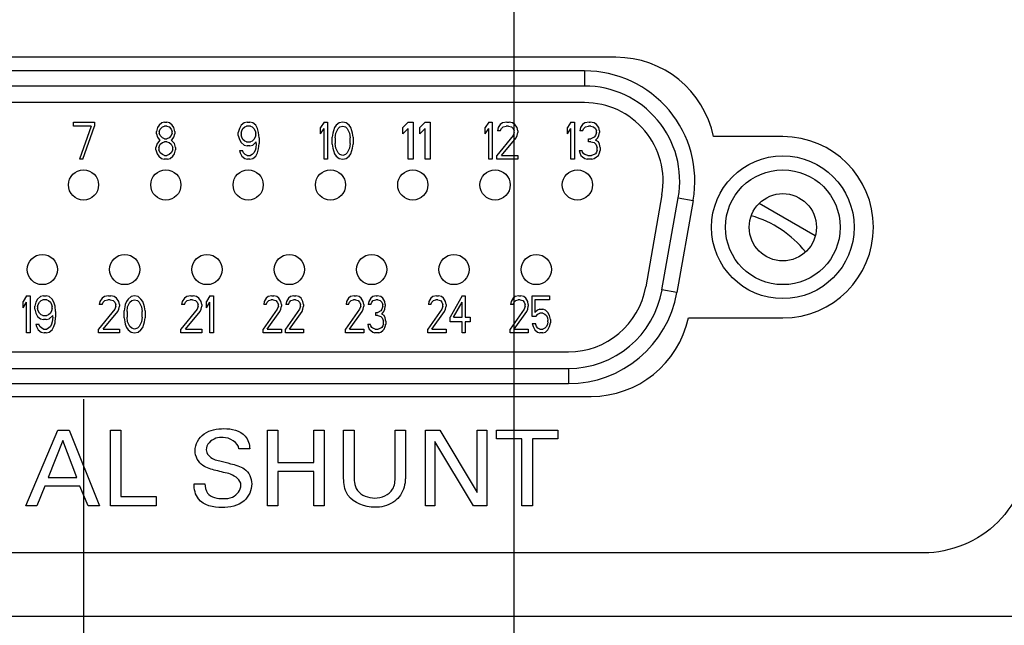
# Model space of a CAD drawing. Header units: inches. Extents: x 0 to 34, y 0 to 22.
# Tile 28 of 78: x 13.624 to 14.928, y 7.347 to 8.149. Entities that reach past the tile are written whole.
import ezdxf

# ---------------------------------------------------------------- set-up
doc = ezdxf.new("R2010")
doc.units = ezdxf.units.IN
doc.header["$LTSCALE"] = 1.87
doc.header["$MEASUREMENT"] = 0
doc.layers.get('0').update_dxf_attribs({"linetype": 'CONTINUOUS'})
doc.layers.add('02___PRT_ALL_AXES', color=7, linetype='CONTINUOUS')
doc.layers.add('DIMENSIONS', color=7, linetype='CONTINUOUS')
doc.styles.get("Standard").update_dxf_attribs({"font": 'txt', "width": 0.8})
doc.dimstyles.new('DIMSTYLE_2', dxfattribs={"dimtxt": 0.125, "dimasz": 0.18, "dimexe": 0.125, "dimexo": 0.0625, "dimgap": 0.09, "dimtad": 0, "dimtih": 1, "dimtoh": 1, "dimzin": 4, "dimdsep": 46, "dimtxsty": 'STANDARD', "dimblk": '_FILLED', "dimblk1": '_FILLED', "dimblk2": '_FILLED', "dimcen": 0.09, "dimadec": 0, "dimazin": 0, "dimtp": 0.001, "dimtm": 0.001, "dimtfac": 1, "dimtofl": 0, "dimtmove": 0, "dimatfit": 3, "dimldrblk": '_FILLED', "dimfxl": 1, "dimtolj": 1, "dimtzin": 4, "dimarcsym": 0})

# ---------------------------------------------------------------- blocks, each defined once
blk = doc.blocks.new('*D20')
at = {"layer": 'DIMENSIONS', "color": 2, "linetype": 'CONTINUOUS'}
blk.add_line((14.2785, 8.3928), (14.2785, 6.6713), dxfattribs=at)
at = {"layer": 'DIMENSIONS', "color": 2, "linetype": 'CONTINUOUS', "insert": (14.216, 6.6088), "char_height": 0.125, "width": 1.125, "attachment_point": 3, "rotation": 90, "line_spacing_factor": 0.9}
blk.add_mtext('11.46{\\Ftxt.shx;\\W1.000000;\\H0.125000; }[291]', dxfattribs=at)
blk = doc.blocks.new('_FILLED')
at = {"color": 0, "linetype": 'BYBLOCK'}
blk.add_solid([(0, 0), (-1, 0.1736), (-1, -0.1736)], dxfattribs=at)
blk = doc.blocks.new('*D21')
at = {"layer": 'DIMENSIONS', "color": 2, "linetype": 'CONTINUOUS'}
blk.add_line((13.7085, 7.6463), (13.7085, 6.6713), dxfattribs=at)
at = {"layer": 'DIMENSIONS', "color": 2, "linetype": 'CONTINUOUS', "insert": (13.646, 6.6088), "char_height": 0.125, "width": 1.325, "attachment_point": 3, "rotation": 90, "line_spacing_factor": 0.9}
blk.add_mtext('10.89{\\Ftxt.shx;\\W1.000000;\\H0.125000; }[276.5]', dxfattribs=at)
blk = doc.blocks.new('*D26')
at = {"layer": 'DIMENSIONS', "color": 2, "linetype": 'CONTINUOUS'}
blk.add_line((15.4345, 8.4512), (15.4345, 6.6713), dxfattribs=at)
at = {"layer": 'DIMENSIONS', "color": 2, "linetype": 'CONTINUOUS', "insert": (15.372, 6.6088), "char_height": 0.125, "width": 1.625, "attachment_point": 3, "rotation": 90, "line_spacing_factor": 0.9}
blk.add_mtext('2X 12.61{\\Ftxt.shx;\\W1.000000;\\H0.125000; }[320.3]', dxfattribs=at)
blk = doc.blocks.new('*D27')
at = {"layer": 'DIMENSIONS', "color": 2, "linetype": 'CONTINUOUS'}
blk.add_line((16.0745, 8.4512), (16.0745, 6.6713), dxfattribs=at)
at = {"layer": 'DIMENSIONS', "color": 2, "linetype": 'CONTINUOUS', "insert": (16.012, 6.6088), "char_height": 0.125, "width": 1.625, "attachment_point": 3, "rotation": 90, "line_spacing_factor": 0.9}
blk.add_mtext('2X 13.25{\\Ftxt.shx;\\W1.000000;\\H0.125000; }[336.6]', dxfattribs=at)
blk = doc.blocks.new('*D28')
at = {"layer": 'DIMENSIONS', "color": 2, "linetype": 'CONTINUOUS'}
blk.add_line((16.7145, 8.4512), (16.7145, 6.6713), dxfattribs=at)
at = {"layer": 'DIMENSIONS', "color": 2, "linetype": 'CONTINUOUS', "insert": (16.652, 6.6088), "char_height": 0.125, "width": 1.625, "attachment_point": 3, "rotation": 90, "line_spacing_factor": 0.9}
blk.add_mtext('2X 13.89{\\Ftxt.shx;\\W1.000000;\\H0.125000; }[352.9]', dxfattribs=at)
blk = doc.blocks.new('*D29')
at = {"layer": 'DIMENSIONS', "color": 2, "linetype": 'CONTINUOUS'}
blk.add_line((17.3545, 8.4512), (17.3545, 6.6713), dxfattribs=at)
at = {"layer": 'DIMENSIONS', "color": 2, "linetype": 'CONTINUOUS', "insert": (17.292, 6.6088), "char_height": 0.125, "width": 1.625, "attachment_point": 3, "rotation": 90, "line_spacing_factor": 0.9}
blk.add_mtext('2X 14.53{\\Ftxt.shx;\\W1.000000;\\H0.125000; }[369.1]', dxfattribs=at)
blk = doc.blocks.new('*D30')
at = {"layer": 'DIMENSIONS', "color": 2, "linetype": 'CONTINUOUS'}
blk.add_line((19.0645, 7.6463), (19.0645, 6.6713), dxfattribs=at)
at = {"layer": 'DIMENSIONS', "color": 2, "linetype": 'CONTINUOUS', "insert": (19.002, 6.6088), "char_height": 0.125, "width": 1.325, "attachment_point": 3, "rotation": 90, "line_spacing_factor": 0.9}
blk.add_mtext('16.24{\\Ftxt.shx;\\W1.000000;\\H0.125000; }[412.5]', dxfattribs=at)
blk = doc.blocks.new('*D31')
at = {"layer": 'DIMENSIONS', "color": 2, "linetype": 'CONTINUOUS'}
blk.add_line((19.6345, 8.3928), (19.6345, 6.6713), dxfattribs=at)
at = {"layer": 'DIMENSIONS', "color": 2, "linetype": 'CONTINUOUS', "insert": (19.572, 6.6088), "char_height": 0.125, "width": 1.125, "attachment_point": 3, "rotation": 90, "line_spacing_factor": 0.9}
blk.add_mtext('16.81{\\Ftxt.shx;\\W1.000000;\\H0.125000; }[427]', dxfattribs=at)
blk = doc.blocks.new('*D32')
at = {"layer": 'DIMENSIONS', "color": 2, "linetype": 'CONTINUOUS'}
blk.add_line((18.4845, 8.248), (18.4845, 6.6713), dxfattribs=at)
at = {"layer": 'DIMENSIONS', "color": 2, "linetype": 'CONTINUOUS', "insert": (18.422, 6.6088), "char_height": 0.125, "width": 1.325, "attachment_point": 3, "rotation": 90, "line_spacing_factor": 0.9}
blk.add_mtext('15.66{\\Ftxt.shx;\\W1.000000;\\H0.125000; }[397.8]', dxfattribs=at)

msp = doc.modelspace()

# ---------------------------------------------------------------- linework, layer by layer
at = {"color": 7, "linetype": 'CONTINUOUS'}
for p, q in [((14.372, 8.0808), (13.045, 8.0808)), ((14.372, 8.0808), (14.372, 8.0608)), ((14.372, 8.0608), (13.045, 8.0608)), ((14.372, 8.0388), (13.045, 8.0388)), ((13.6954, 8.013), (13.7231, 8.013)), ((13.6954, 8.0078), (13.6954, 8.013)), ((13.7185, 8.0078), (13.6954, 8.0078)), ((13.7185, 8.0078), (13.7031, 7.9638)), ((13.7077, 7.9638), (13.7231, 8.0078)), ((13.7231, 8.013), (13.7231, 8.0078)), ((13.8066, 8.0057), (13.8052, 8.0004)), ((13.8087, 8.0088), (13.8066, 8.0057)), ((13.8123, 8.012), (13.8087, 8.0088)), ((13.8102, 8.0036), (13.813, 8.0067)), ((13.8159, 8.013), (13.8123, 8.012)), ((13.813, 8.0067), (13.8159, 8.0078)), ((13.8159, 8.013), (13.8188, 8.013)), ((13.8188, 8.0078), (13.8159, 8.0078)), ((13.8224, 8.012), (13.8188, 8.013)), ((13.8188, 8.0078), (13.8217, 8.0067)), ((13.8217, 8.0067), (13.8245, 8.0036)), ((13.826, 8.0088), (13.8224, 8.012)), ((13.8281, 8.0057), (13.826, 8.0088)), ((13.8296, 8.0004), (13.8281, 8.0057)), ((13.9173, 8.0088), (13.915, 8.0046)), ((13.9211, 8.012), (13.9173, 8.0088)), ((13.9196, 8.0046), (13.9219, 8.0067)), ((13.925, 8.013), (13.9211, 8.012)), ((13.9219, 8.0067), (13.9242, 8.0078)), ((13.9296, 8.0078), (13.9242, 8.0078)), ((13.925, 8.013), (13.9288, 8.013)), ((13.9327, 8.012), (13.9288, 8.013)), ((13.9296, 8.0078), (13.9319, 8.0067)), ((13.9319, 8.0067), (13.9342, 8.0046)), ((13.9365, 8.0088), (13.9327, 8.012)), ((13.9388, 8.0046), (13.9365, 8.0088)), ((14.027, 8.013), (14.0224, 8.0057)), ((14.0224, 7.9973), (14.0224, 8.0057)), ((14.027, 8.013), (14.0317, 8.013)), ((14.0317, 8.013), (14.0317, 7.9638)), ((14.0409, 8.0057), (14.0394, 8.0015)), ((14.0432, 8.0088), (14.0409, 8.0057)), ((14.047, 8.012), (14.0432, 8.0088)), ((14.0455, 8.0046), (14.0478, 8.0067)), ((14.0517, 8.013), (14.047, 8.012)), ((14.0478, 8.0067), (14.0517, 8.0078)), ((14.0563, 8.012), (14.0517, 8.013)), ((14.0517, 8.0078), (14.0555, 8.0067)), ((14.0555, 8.0067), (14.0578, 8.0046)), ((14.0601, 8.0088), (14.0563, 8.012)), ((14.0624, 8.0057), (14.0601, 8.0088)), ((14.064, 8.0015), (14.0624, 8.0057)), ((14.1382, 8.013), (14.1314, 8.0057)), ((14.1314, 7.9973), (14.1314, 8.0057)), ((14.1382, 8.013), (14.145, 8.013)), ((14.145, 8.013), (14.145, 7.9638)), ((14.1608, 8.013), (14.154, 8.0057)), ((14.154, 7.9973), (14.154, 8.0057)), ((14.1608, 8.013), (14.1675, 8.013)), ((14.1675, 8.013), (14.1675, 7.9638)), ((14.245, 8.013), (14.2404, 8.0057)), ((14.2404, 7.9973), (14.2404, 8.0057)), ((14.245, 8.013), (14.2497, 8.013)), ((14.2497, 8.013), (14.2497, 7.9638)), ((14.2574, 8.0057), (14.2566, 8.0015)), ((14.2604, 8.0099), (14.2574, 8.0057)), ((14.2635, 8.012), (14.2604, 8.0099)), ((14.262, 8.0046), (14.2643, 8.0067)), ((14.2689, 8.013), (14.2635, 8.012)), ((14.2643, 8.0067), (14.2681, 8.0078)), ((14.2712, 8.0078), (14.2681, 8.0078)), ((14.2689, 8.013), (14.272, 8.013)), ((14.2712, 8.0078), (14.275, 8.0067)), ((14.2766, 8.012), (14.272, 8.013)), ((14.275, 8.0067), (14.2773, 8.0046)), ((14.2796, 8.0099), (14.2766, 8.012)), ((14.2827, 8.0057), (14.2796, 8.0099)), ((14.2835, 8.0015), (14.2827, 8.0057)), ((14.354, 8.013), (14.3494, 8.0057)), ((14.3494, 7.9973), (14.3494, 8.0057)), ((14.354, 8.013), (14.3587, 8.013)), ((14.3587, 8.013), (14.3587, 7.9638)), ((14.3664, 8.0057), (14.3656, 8.0015)), ((14.3694, 8.0099), (14.3664, 8.0057)), ((14.3725, 8.012), (14.3694, 8.0099)), ((14.371, 8.0046), (14.3733, 8.0067)), ((14.3779, 8.013), (14.3725, 8.012)), ((14.3733, 8.0067), (14.3771, 8.0078)), ((14.3802, 8.0078), (14.3771, 8.0078)), ((14.3779, 8.013), (14.3794, 8.013)), ((14.3848, 8.012), (14.3794, 8.013)), ((14.3802, 8.0078), (14.384, 8.0067)), ((14.384, 8.0067), (14.3863, 8.0046)), ((14.3879, 8.0099), (14.3848, 8.012)), ((14.391, 8.0057), (14.3879, 8.0099)), ((14.3917, 8.0015), (14.391, 8.0057)), ((13.8052, 7.9973), (13.8052, 8.0004)), ((13.8052, 7.9973), (13.8066, 7.9931)), ((13.8066, 7.9931), (13.8087, 7.99)), ((13.8087, 8.0004), (13.8102, 8.0036)), ((13.8087, 8.0004), (13.8087, 7.9983)), ((13.8102, 7.9952), (13.8087, 7.9983)), ((13.813, 7.9921), (13.8102, 7.9952)), ((13.8245, 7.9952), (13.8217, 7.9921)), ((13.8245, 8.0036), (13.826, 8.0004)), ((13.826, 7.9983), (13.8245, 7.9952)), ((13.826, 7.9983), (13.826, 8.0004)), ((13.826, 7.99), (13.8281, 7.9931)), ((13.8281, 7.9931), (13.8296, 7.9973)), ((13.8296, 8.0004), (13.8296, 7.9973)), ((13.915, 8.0046), (13.9134, 7.9994)), ((13.9134, 7.9952), (13.9134, 7.9994)), ((13.9134, 7.9952), (13.915, 7.99)), ((13.9173, 7.9983), (13.918, 8.0015)), ((13.9173, 7.9983), (13.9173, 7.9962)), ((13.918, 7.9931), (13.9173, 7.9962)), ((13.918, 8.0015), (13.9196, 8.0046)), ((13.9196, 7.99), (13.918, 7.9931)), ((13.9342, 8.0046), (13.9357, 8.0015)), ((13.9357, 7.9931), (13.9342, 7.99)), ((13.9357, 8.0015), (13.9365, 7.9983)), ((13.9365, 7.9962), (13.9357, 7.9931)), ((13.9365, 7.9962), (13.9365, 7.9983)), ((13.9403, 7.9994), (13.9388, 8.0046)), ((13.9411, 7.9921), (13.9403, 7.9994)), ((14.0224, 7.9973), (14.027, 8.0046)), ((14.027, 7.9638), (14.027, 8.0046)), ((14.0386, 7.9983), (14.0378, 7.9931)), ((14.0378, 7.9837), (14.0378, 7.9931)), ((14.0394, 8.0015), (14.0386, 7.9983)), ((14.0417, 7.9921), (14.0424, 7.9983)), ((14.0424, 7.9983), (14.0455, 8.0046)), ((14.0578, 8.0046), (14.0609, 7.9983)), ((14.0609, 7.9983), (14.0616, 7.9921)), ((14.0647, 7.9983), (14.064, 8.0015)), ((14.0655, 7.9931), (14.0647, 7.9983)), ((14.0655, 7.9931), (14.0655, 7.9837)), ((14.1314, 7.9973), (14.1382, 8.0046)), ((14.1382, 7.9638), (14.1382, 8.0046)), ((14.154, 7.9973), (14.1608, 8.0046)), ((14.1608, 7.9638), (14.1608, 8.0046)), ((14.2404, 7.9973), (14.245, 8.0046)), ((14.245, 7.9638), (14.245, 8.0046)), ((14.2773, 7.9952), (14.2558, 7.969)), ((14.2604, 8.0015), (14.2566, 8.0015)), ((14.2604, 8.0015), (14.262, 8.0046)), ((14.2773, 8.0046), (14.2789, 8.0015)), ((14.2789, 7.9994), (14.2773, 7.9952)), ((14.2789, 7.9994), (14.2789, 8.0015)), ((14.2812, 7.9921), (14.2827, 7.9952)), ((14.2827, 7.9952), (14.2835, 7.9994)), ((14.2835, 8.0015), (14.2835, 7.9994)), ((14.3494, 7.9973), (14.354, 8.0046)), ((14.354, 7.9638), (14.354, 8.0046)), ((14.3694, 8.0015), (14.3656, 8.0015)), ((14.3694, 8.0015), (14.371, 8.0046)), ((14.3848, 7.9931), (14.3802, 7.991)), ((14.3863, 7.9952), (14.3848, 7.9931)), ((14.3863, 8.0046), (14.3879, 8.0015)), ((14.3879, 7.9994), (14.3863, 7.9952)), ((14.3879, 7.9994), (14.3879, 8.0015)), ((14.3894, 7.9921), (14.391, 7.9952)), ((14.391, 7.9952), (14.3917, 7.9994)), ((14.3917, 8.0015), (14.3917, 7.9994)), ((13.8059, 7.9847), (13.8044, 7.9795)), ((13.8044, 7.9764), (13.8044, 7.9795)), ((13.8087, 7.9879), (13.8059, 7.9847)), ((13.808, 7.9795), (13.8102, 7.9837)), ((13.808, 7.9795), (13.808, 7.9764)), ((13.8087, 7.99), (13.8102, 7.9889)), ((13.8102, 7.9889), (13.8087, 7.9879)), ((13.8102, 7.9837), (13.813, 7.9858)), ((13.8159, 7.991), (13.813, 7.9921)), ((13.813, 7.9858), (13.8159, 7.9868)), ((13.8159, 7.991), (13.8188, 7.991)), ((13.8188, 7.9868), (13.8159, 7.9868)), ((13.8217, 7.9921), (13.8188, 7.991)), ((13.8188, 7.9868), (13.8217, 7.9858)), ((13.8217, 7.9858), (13.8245, 7.9837)), ((13.8245, 7.9889), (13.826, 7.99)), ((13.826, 7.9879), (13.8245, 7.9889)), ((13.8245, 7.9837), (13.8267, 7.9795)), ((13.8288, 7.9847), (13.826, 7.9879)), ((13.8267, 7.9764), (13.8267, 7.9795)), ((13.8303, 7.9795), (13.8288, 7.9847)), ((13.8303, 7.9795), (13.8303, 7.9764)), ((13.915, 7.99), (13.9173, 7.9858)), ((13.9173, 7.9858), (13.9211, 7.9826)), ((13.9219, 7.9879), (13.9196, 7.99)), ((13.9211, 7.9826), (13.925, 7.9816)), ((13.9242, 7.9868), (13.9219, 7.9879)), ((13.9242, 7.9868), (13.9296, 7.9868)), ((13.9288, 7.9816), (13.925, 7.9816)), ((13.9288, 7.9816), (13.9327, 7.9826)), ((13.9319, 7.9879), (13.9296, 7.9868)), ((13.9342, 7.99), (13.9319, 7.9879)), ((13.9327, 7.9826), (13.9373, 7.9868)), ((13.9373, 7.9847), (13.9365, 7.9784)), ((13.9373, 7.9847), (13.9373, 7.9868)), ((13.9403, 7.9774), (13.9411, 7.9847)), ((13.9411, 7.9921), (13.9411, 7.9847)), ((14.0378, 7.9837), (14.0386, 7.9784)), ((14.0417, 7.9921), (14.0417, 7.9847)), ((14.0424, 7.9784), (14.0417, 7.9847)), ((14.0616, 7.9847), (14.0609, 7.9784)), ((14.0616, 7.9847), (14.0616, 7.9921)), ((14.0647, 7.9784), (14.0655, 7.9837)), ((14.262, 7.969), (14.2812, 7.9921)), ((14.3771, 7.991), (14.3802, 7.991)), ((14.3771, 7.9868), (14.3771, 7.991)), ((14.3802, 7.9868), (14.3771, 7.9868)), ((14.3802, 7.9868), (14.3848, 7.9858)), ((14.3848, 7.9858), (14.3871, 7.9837)), ((14.3863, 7.9889), (14.3894, 7.9921)), ((14.3902, 7.9868), (14.3863, 7.9889)), ((14.3871, 7.9837), (14.3886, 7.9795)), ((14.3886, 7.9753), (14.3886, 7.9795)), ((14.3917, 7.9837), (14.3902, 7.9868)), ((14.3925, 7.9795), (14.3917, 7.9837)), ((14.3925, 7.9795), (14.3925, 7.9753)), ((13.8044, 7.9764), (13.8059, 7.9711)), ((13.8059, 7.9711), (13.808, 7.968)), ((13.8102, 7.9722), (13.808, 7.9764)), ((13.808, 7.968), (13.8116, 7.9648)), ((13.813, 7.9701), (13.8102, 7.9722)), ((13.8159, 7.969), (13.813, 7.9701)), ((13.8159, 7.969), (13.8188, 7.969)), ((13.8217, 7.9701), (13.8188, 7.969)), ((13.8245, 7.9722), (13.8217, 7.9701)), ((13.8231, 7.9648), (13.8267, 7.968)), ((13.8267, 7.9764), (13.8245, 7.9722)), ((13.8267, 7.968), (13.8288, 7.9711)), ((13.8288, 7.9711), (13.8303, 7.9764)), ((13.915, 7.9753), (13.9188, 7.9753)), ((13.915, 7.9753), (13.9157, 7.9722)), ((13.9157, 7.9722), (13.918, 7.968)), ((13.918, 7.968), (13.9219, 7.9648)), ((13.9204, 7.9722), (13.9188, 7.9753)), ((13.9227, 7.9701), (13.9204, 7.9722)), ((13.925, 7.969), (13.9227, 7.9701)), ((13.925, 7.969), (13.9296, 7.969)), ((13.9319, 7.9701), (13.9296, 7.969)), ((13.9342, 7.9722), (13.9319, 7.9701)), ((13.9327, 7.9648), (13.9365, 7.968)), ((13.9357, 7.9753), (13.9342, 7.9722)), ((13.9365, 7.9784), (13.9357, 7.9753)), ((13.9365, 7.968), (13.9388, 7.9722)), ((13.9388, 7.9722), (13.9403, 7.9774)), ((14.0386, 7.9784), (14.0394, 7.9753)), ((14.0394, 7.9753), (14.0409, 7.9711)), ((14.0409, 7.9711), (14.0432, 7.968)), ((14.0455, 7.9722), (14.0424, 7.9784)), ((14.0432, 7.968), (14.047, 7.9648)), ((14.0478, 7.9701), (14.0455, 7.9722)), ((14.0517, 7.969), (14.0478, 7.9701)), ((14.0555, 7.9701), (14.0517, 7.969)), ((14.0578, 7.9722), (14.0555, 7.9701)), ((14.0563, 7.9648), (14.0601, 7.968)), ((14.0609, 7.9784), (14.0578, 7.9722)), ((14.0601, 7.968), (14.0624, 7.9711)), ((14.0624, 7.9711), (14.064, 7.9753)), ((14.064, 7.9753), (14.0647, 7.9784)), ((14.2558, 7.9638), (14.2558, 7.969)), ((14.262, 7.969), (14.2835, 7.969)), ((14.2835, 7.969), (14.2835, 7.9638)), ((14.3648, 7.9753), (14.3687, 7.9753)), ((14.3648, 7.9753), (14.3656, 7.9722)), ((14.3656, 7.9722), (14.3671, 7.969)), ((14.3671, 7.969), (14.3694, 7.9669)), ((14.3694, 7.9732), (14.3687, 7.9753)), ((14.371, 7.9711), (14.3694, 7.9732)), ((14.3694, 7.9669), (14.3725, 7.9648)), ((14.3725, 7.9701), (14.371, 7.9711)), ((14.3763, 7.969), (14.3725, 7.9701)), ((14.3763, 7.969), (14.381, 7.969)), ((14.3848, 7.9701), (14.381, 7.969)), ((14.3863, 7.9711), (14.3848, 7.9701)), ((14.3848, 7.9648), (14.3879, 7.9669)), ((14.3879, 7.9732), (14.3863, 7.9711)), ((14.3886, 7.9753), (14.3879, 7.9732)), ((14.3879, 7.9669), (14.3902, 7.969)), ((14.3902, 7.969), (14.3917, 7.9722)), ((14.3917, 7.9722), (14.3925, 7.9753)), ((13.7077, 7.9638), (13.7031, 7.9638)), ((13.8116, 7.9648), (13.8152, 7.9638)), ((13.8195, 7.9638), (13.8152, 7.9638)), ((13.8195, 7.9638), (13.8231, 7.9648)), ((13.9219, 7.9648), (13.9257, 7.9638)), ((13.9288, 7.9638), (13.9257, 7.9638)), ((13.9288, 7.9638), (13.9327, 7.9648)), ((14.0317, 7.9638), (14.027, 7.9638)), ((14.047, 7.9648), (14.0517, 7.9638)), ((14.0517, 7.9638), (14.0563, 7.9648)), ((14.145, 7.9638), (14.1382, 7.9638)), ((14.1675, 7.9638), (14.1608, 7.9638)), ((14.2497, 7.9638), (14.245, 7.9638)), ((14.2835, 7.9638), (14.2558, 7.9638)), ((14.3587, 7.9638), (14.354, 7.9638)), ((14.3725, 7.9648), (14.3756, 7.9638)), ((14.3817, 7.9638), (14.3756, 7.9638)), ((14.3817, 7.9638), (14.3848, 7.9648)), ((14.4744, 7.9167), (14.4529, 7.7947)), ((14.4745, 7.7909), (14.4961, 7.9129)), ((14.5158, 7.9094), (14.4942, 7.7874)), ((14.4961, 7.9129), (14.5158, 7.9094)), ((14.6774, 7.8624), (14.6031, 7.9053)), ((14.4942, 7.7874), (14.4745, 7.7909)), ((13.6331, 7.783), (13.6285, 7.7757)), ((13.6285, 7.7673), (13.6285, 7.7757)), ((13.6285, 7.7673), (13.6331, 7.7746)), ((13.6331, 7.783), (13.6377, 7.783)), ((13.6331, 7.7338), (13.6331, 7.7746)), ((13.6377, 7.783), (13.6377, 7.7338)), ((13.6454, 7.7746), (13.6439, 7.7694)), ((13.6477, 7.7788), (13.6454, 7.7746)), ((13.6515, 7.782), (13.6477, 7.7788)), ((13.6477, 7.7683), (13.6485, 7.7715)), ((13.6485, 7.7715), (13.65, 7.7746)), ((13.65, 7.7746), (13.6523, 7.7767)), ((13.6554, 7.783), (13.6515, 7.782)), ((13.6523, 7.7767), (13.6546, 7.7778)), ((13.66, 7.7778), (13.6546, 7.7778)), ((13.6554, 7.783), (13.6592, 7.783)), ((13.6631, 7.782), (13.6592, 7.783)), ((13.66, 7.7778), (13.6623, 7.7767)), ((13.6623, 7.7767), (13.6646, 7.7746)), ((13.6669, 7.7788), (13.6631, 7.782)), ((13.6646, 7.7746), (13.6662, 7.7715)), ((13.6662, 7.7715), (13.6669, 7.7683)), ((13.6692, 7.7746), (13.6669, 7.7788)), ((13.6708, 7.7694), (13.6692, 7.7746)), ((13.73, 7.7757), (13.7292, 7.7715)), ((13.7331, 7.7715), (13.7292, 7.7715)), ((13.7331, 7.7799), (13.73, 7.7757)), ((13.7362, 7.782), (13.7331, 7.7799)), ((13.7331, 7.7715), (13.7346, 7.7746)), ((13.7346, 7.7746), (13.7369, 7.7767)), ((13.7415, 7.783), (13.7362, 7.782)), ((13.7369, 7.7767), (13.7408, 7.7778)), ((13.7439, 7.7778), (13.7408, 7.7778)), ((13.7415, 7.783), (13.7446, 7.783)), ((13.7439, 7.7778), (13.7477, 7.7767)), ((13.7492, 7.782), (13.7446, 7.783)), ((13.7477, 7.7767), (13.75, 7.7746)), ((13.7523, 7.7799), (13.7492, 7.782)), ((13.75, 7.7746), (13.7515, 7.7715)), ((13.7515, 7.7694), (13.7515, 7.7715)), ((13.7554, 7.7757), (13.7523, 7.7799)), ((13.7562, 7.7715), (13.7554, 7.7757)), ((13.7562, 7.7715), (13.7562, 7.7694)), ((13.7638, 7.7715), (13.7631, 7.7683)), ((13.7654, 7.7757), (13.7638, 7.7715)), ((13.7677, 7.7788), (13.7654, 7.7757)), ((13.7669, 7.7683), (13.77, 7.7746)), ((13.7715, 7.782), (13.7677, 7.7788)), ((13.77, 7.7746), (13.7723, 7.7767)), ((13.7761, 7.783), (13.7715, 7.782)), ((13.7723, 7.7767), (13.7761, 7.7778)), ((13.7808, 7.782), (13.7761, 7.783)), ((13.7761, 7.7778), (13.78, 7.7767)), ((13.78, 7.7767), (13.7823, 7.7746)), ((13.7846, 7.7788), (13.7808, 7.782)), ((13.7823, 7.7746), (13.7854, 7.7683)), ((13.7869, 7.7757), (13.7846, 7.7788)), ((13.7885, 7.7715), (13.7869, 7.7757)), ((13.7892, 7.7683), (13.7885, 7.7715)), ((13.839, 7.7757), (13.8382, 7.7715)), ((13.8421, 7.7715), (13.8382, 7.7715)), ((13.8421, 7.7799), (13.839, 7.7757)), ((13.8452, 7.782), (13.8421, 7.7799)), ((13.8421, 7.7715), (13.8436, 7.7746)), ((13.8436, 7.7746), (13.8459, 7.7767)), ((13.8505, 7.783), (13.8452, 7.782)), ((13.8459, 7.7767), (13.8498, 7.7778)), ((13.8529, 7.7778), (13.8498, 7.7778)), ((13.8505, 7.783), (13.8536, 7.783)), ((13.8529, 7.7778), (13.8567, 7.7767)), ((13.8582, 7.782), (13.8536, 7.783)), ((13.8567, 7.7767), (13.859, 7.7746)), ((13.8613, 7.7799), (13.8582, 7.782)), ((13.859, 7.7746), (13.8605, 7.7715)), ((13.8605, 7.7694), (13.8605, 7.7715)), ((13.8644, 7.7757), (13.8613, 7.7799)), ((13.8652, 7.7715), (13.8644, 7.7757)), ((13.8652, 7.7715), (13.8652, 7.7694)), ((13.8759, 7.783), (13.8713, 7.7757)), ((13.8713, 7.7673), (13.8713, 7.7757)), ((13.8713, 7.7673), (13.8759, 7.7746)), ((13.8759, 7.783), (13.8805, 7.783)), ((13.8759, 7.7338), (13.8759, 7.7746)), ((13.8805, 7.783), (13.8805, 7.7338)), ((13.9478, 7.7757), (13.9471, 7.7715)), ((13.9505, 7.7715), (13.9471, 7.7715)), ((13.9505, 7.7799), (13.9478, 7.7757)), ((13.9531, 7.782), (13.9505, 7.7799)), ((13.9505, 7.7715), (13.9518, 7.7746)), ((13.9518, 7.7746), (13.9538, 7.7767)), ((13.9578, 7.783), (13.9531, 7.782)), ((13.9538, 7.7767), (13.9571, 7.7778)), ((13.9598, 7.7778), (13.9571, 7.7778)), ((13.9578, 7.783), (13.9605, 7.783)), ((13.9598, 7.7778), (13.9631, 7.7767)), ((13.9645, 7.782), (13.9605, 7.783)), ((13.9631, 7.7767), (13.9651, 7.7746)), ((13.9671, 7.7799), (13.9645, 7.782)), ((13.9651, 7.7746), (13.9665, 7.7715)), ((13.9665, 7.7694), (13.9665, 7.7715)), ((13.9698, 7.7757), (13.9671, 7.7799)), ((13.9705, 7.7715), (13.9698, 7.7757)), ((13.9705, 7.7715), (13.9705, 7.7694)), ((13.9771, 7.7757), (13.9765, 7.7715)), ((13.9798, 7.7715), (13.9765, 7.7715)), ((13.9798, 7.7799), (13.9771, 7.7757)), ((13.9825, 7.782), (13.9798, 7.7799)), ((13.9798, 7.7715), (13.9811, 7.7746)), ((13.9811, 7.7746), (13.9831, 7.7767)), ((13.9871, 7.783), (13.9825, 7.782)), ((13.9831, 7.7767), (13.9865, 7.7778)), ((13.9891, 7.7778), (13.9865, 7.7778)), ((13.9871, 7.783), (13.9898, 7.783)), ((13.9891, 7.7778), (13.9925, 7.7767)), ((13.9938, 7.782), (13.9898, 7.783)), ((13.9925, 7.7767), (13.9945, 7.7746)), ((13.9965, 7.7799), (13.9938, 7.782)), ((13.9945, 7.7746), (13.9958, 7.7715)), ((13.9958, 7.7694), (13.9958, 7.7715)), ((13.9991, 7.7757), (13.9965, 7.7799)), ((13.9998, 7.7715), (13.9991, 7.7757)), ((13.9998, 7.7715), (13.9998, 7.7694)), ((14.0568, 7.7757), (14.0561, 7.7715)), ((14.0595, 7.7715), (14.0561, 7.7715)), ((14.0595, 7.7799), (14.0568, 7.7757)), ((14.0621, 7.782), (14.0595, 7.7799)), ((14.0595, 7.7715), (14.0608, 7.7746)), ((14.0608, 7.7746), (14.0628, 7.7767)), ((14.0668, 7.783), (14.0621, 7.782)), ((14.0628, 7.7767), (14.0661, 7.7778)), ((14.0688, 7.7778), (14.0661, 7.7778)), ((14.0668, 7.783), (14.0695, 7.783)), ((14.0688, 7.7778), (14.0721, 7.7767)), ((14.0735, 7.782), (14.0695, 7.783)), ((14.0721, 7.7767), (14.0741, 7.7746)), ((14.0761, 7.7799), (14.0735, 7.782)), ((14.0741, 7.7746), (14.0755, 7.7715)), ((14.0755, 7.7694), (14.0755, 7.7715)), ((14.0788, 7.7757), (14.0761, 7.7799)), ((14.0795, 7.7715), (14.0788, 7.7757)), ((14.0795, 7.7715), (14.0795, 7.7694)), ((14.0861, 7.7757), (14.0855, 7.7715)), ((14.0888, 7.7715), (14.0855, 7.7715)), ((14.0888, 7.7799), (14.0861, 7.7757)), ((14.0915, 7.782), (14.0888, 7.7799)), ((14.0888, 7.7715), (14.0901, 7.7746)), ((14.0901, 7.7746), (14.0921, 7.7767)), ((14.0961, 7.783), (14.0915, 7.782)), ((14.0921, 7.7767), (14.0955, 7.7778)), ((14.0981, 7.7778), (14.0955, 7.7778)), ((14.0961, 7.783), (14.0975, 7.783)), ((14.1021, 7.782), (14.0975, 7.783)), ((14.0981, 7.7778), (14.1015, 7.7767)), ((14.1015, 7.7767), (14.1035, 7.7746)), ((14.1048, 7.7799), (14.1021, 7.782)), ((14.1035, 7.7746), (14.1048, 7.7715)), ((14.1075, 7.7757), (14.1048, 7.7799)), ((14.1048, 7.7694), (14.1048, 7.7715)), ((14.1081, 7.7715), (14.1075, 7.7757)), ((14.1081, 7.7715), (14.1081, 7.7694)), ((14.1658, 7.7757), (14.1651, 7.7715)), ((14.1685, 7.7715), (14.1651, 7.7715)), ((14.1685, 7.7799), (14.1658, 7.7757)), ((14.1711, 7.782), (14.1685, 7.7799)), ((14.1685, 7.7715), (14.1698, 7.7746)), ((14.1698, 7.7746), (14.1718, 7.7767)), ((14.1758, 7.783), (14.1711, 7.782)), ((14.1718, 7.7767), (14.1751, 7.7778)), ((14.1778, 7.7778), (14.1751, 7.7778)), ((14.1758, 7.783), (14.1785, 7.783)), ((14.1778, 7.7778), (14.1811, 7.7767)), ((14.1825, 7.782), (14.1785, 7.783)), ((14.1811, 7.7767), (14.1831, 7.7746)), ((14.1851, 7.7799), (14.1825, 7.782)), ((14.1831, 7.7746), (14.1845, 7.7715)), ((14.1845, 7.7694), (14.1845, 7.7715)), ((14.1878, 7.7757), (14.1851, 7.7799)), ((14.1885, 7.7715), (14.1878, 7.7757)), ((14.1885, 7.7715), (14.1885, 7.7694)), ((14.2098, 7.783), (14.1938, 7.7547)), ((14.1985, 7.7547), (14.2098, 7.7746)), ((14.2098, 7.783), (14.2138, 7.783)), ((14.2098, 7.7547), (14.2098, 7.7746)), ((14.2138, 7.783), (14.2138, 7.7547)), ((14.2748, 7.7757), (14.2741, 7.7715)), ((14.2775, 7.7715), (14.2741, 7.7715)), ((14.2775, 7.7799), (14.2748, 7.7757)), ((14.2801, 7.782), (14.2775, 7.7799)), ((14.2775, 7.7715), (14.2788, 7.7746)), ((14.2788, 7.7746), (14.2808, 7.7767)), ((14.2848, 7.783), (14.2801, 7.782)), ((14.2808, 7.7767), (14.2841, 7.7778)), ((14.2868, 7.7778), (14.2841, 7.7778)), ((14.2848, 7.783), (14.2875, 7.783)), ((14.2868, 7.7778), (14.2901, 7.7767)), ((14.2915, 7.782), (14.2875, 7.783)), ((14.2901, 7.7767), (14.2921, 7.7746)), ((14.2941, 7.7799), (14.2915, 7.782)), ((14.2921, 7.7746), (14.2935, 7.7715)), ((14.2935, 7.7694), (14.2935, 7.7715)), ((14.2968, 7.7757), (14.2941, 7.7799)), ((14.2975, 7.7715), (14.2968, 7.7757)), ((14.2975, 7.7715), (14.2975, 7.7694)), ((14.3028, 7.783), (14.3255, 7.783)), ((14.3028, 7.7558), (14.3028, 7.783)), ((14.3255, 7.7778), (14.3061, 7.7778)), ((14.3061, 7.7778), (14.3061, 7.761)), ((14.3255, 7.783), (14.3255, 7.7778)), ((13.6439, 7.7652), (13.6439, 7.7694)), ((13.6439, 7.7652), (13.6454, 7.76)), ((13.6454, 7.76), (13.6477, 7.7558)), ((13.6477, 7.7683), (13.6477, 7.7662)), ((13.6485, 7.7631), (13.6477, 7.7662)), ((13.65, 7.76), (13.6485, 7.7631)), ((13.6523, 7.7579), (13.65, 7.76)), ((13.6546, 7.7568), (13.6523, 7.7579)), ((13.6623, 7.7579), (13.66, 7.7568)), ((13.6646, 7.76), (13.6623, 7.7579)), ((13.6662, 7.7631), (13.6646, 7.76)), ((13.6669, 7.7662), (13.6662, 7.7631)), ((13.6669, 7.7662), (13.6669, 7.7683)), ((13.6715, 7.7621), (13.6708, 7.7694)), ((13.6715, 7.7621), (13.6715, 7.7547)), ((13.75, 7.7652), (13.7285, 7.739)), ((13.7346, 7.739), (13.7538, 7.7621)), ((13.7515, 7.7694), (13.75, 7.7652)), ((13.7538, 7.7621), (13.7554, 7.7652)), ((13.7554, 7.7652), (13.7562, 7.7694)), ((13.7631, 7.7683), (13.7623, 7.7631)), ((13.7623, 7.7537), (13.7623, 7.7631)), ((13.7662, 7.7621), (13.7669, 7.7683)), ((13.7662, 7.7621), (13.7662, 7.7547)), ((13.7854, 7.7683), (13.7861, 7.7621)), ((13.7861, 7.7547), (13.7861, 7.7621)), ((13.79, 7.7631), (13.7892, 7.7683)), ((13.79, 7.7631), (13.79, 7.7537)), ((13.859, 7.7652), (13.8375, 7.739)), ((13.8436, 7.739), (13.8628, 7.7621)), ((13.8605, 7.7694), (13.859, 7.7652)), ((13.8628, 7.7621), (13.8644, 7.7652)), ((13.8644, 7.7652), (13.8652, 7.7694)), ((13.9651, 7.7652), (13.9465, 7.739)), ((13.9518, 7.739), (13.9685, 7.7621)), ((13.9665, 7.7694), (13.9651, 7.7652)), ((13.9685, 7.7621), (13.9698, 7.7652)), ((13.9698, 7.7652), (13.9705, 7.7694)), ((13.9945, 7.7652), (13.9758, 7.739)), ((13.9811, 7.739), (13.9978, 7.7621)), ((13.9958, 7.7694), (13.9945, 7.7652)), ((13.9978, 7.7621), (13.9991, 7.7652)), ((13.9991, 7.7652), (13.9998, 7.7694)), ((14.0741, 7.7652), (14.0555, 7.739)), ((14.0608, 7.739), (14.0775, 7.7621)), ((14.0755, 7.7694), (14.0741, 7.7652)), ((14.0775, 7.7621), (14.0788, 7.7652)), ((14.0788, 7.7652), (14.0795, 7.7694)), ((14.0955, 7.761), (14.0981, 7.761)), ((14.0955, 7.7568), (14.0955, 7.761)), ((14.1021, 7.7631), (14.0981, 7.761)), ((14.1035, 7.7652), (14.1021, 7.7631)), ((14.1048, 7.7694), (14.1035, 7.7652)), ((14.1035, 7.7589), (14.1061, 7.7621)), ((14.1068, 7.7568), (14.1035, 7.7589)), ((14.1061, 7.7621), (14.1075, 7.7652)), ((14.1075, 7.7652), (14.1081, 7.7694)), ((14.1831, 7.7652), (14.1645, 7.739)), ((14.1698, 7.739), (14.1865, 7.7621)), ((14.1845, 7.7694), (14.1831, 7.7652)), ((14.1865, 7.7621), (14.1878, 7.7652)), ((14.1878, 7.7652), (14.1885, 7.7694)), ((14.2921, 7.7652), (14.2735, 7.739)), ((14.2788, 7.739), (14.2955, 7.7621)), ((14.2935, 7.7694), (14.2921, 7.7652)), ((14.2955, 7.7621), (14.2968, 7.7652)), ((14.2968, 7.7652), (14.2975, 7.7694)), ((14.3095, 7.7642), (14.3061, 7.761)), ((14.3075, 7.7558), (14.3101, 7.7589)), ((14.3128, 7.7652), (14.3095, 7.7642)), ((14.3101, 7.7589), (14.3128, 7.76)), ((14.3128, 7.7652), (14.3168, 7.7652)), ((14.3168, 7.76), (14.3128, 7.76)), ((14.3201, 7.7642), (14.3168, 7.7652)), ((14.3168, 7.76), (14.3195, 7.7589)), ((14.3195, 7.7589), (14.3215, 7.7568)), ((14.3235, 7.761), (14.3201, 7.7642)), ((14.3255, 7.7568), (14.3235, 7.761)), ((13.6454, 7.7453), (13.6492, 7.7453)), ((13.6454, 7.7453), (13.6462, 7.7422)), ((13.6477, 7.7558), (13.6515, 7.7526)), ((13.6508, 7.7422), (13.6492, 7.7453)), ((13.6515, 7.7526), (13.6554, 7.7516)), ((13.6546, 7.7568), (13.66, 7.7568)), ((13.6592, 7.7516), (13.6554, 7.7516)), ((13.6592, 7.7516), (13.6631, 7.7526)), ((13.6631, 7.7526), (13.6677, 7.7568)), ((13.6662, 7.7453), (13.6646, 7.7422)), ((13.6669, 7.7484), (13.6662, 7.7453)), ((13.6677, 7.7547), (13.6669, 7.7484)), ((13.6677, 7.7547), (13.6677, 7.7568)), ((13.6692, 7.7422), (13.6708, 7.7474)), ((13.6708, 7.7474), (13.6715, 7.7547)), ((13.7623, 7.7537), (13.7631, 7.7484)), ((13.7631, 7.7484), (13.7638, 7.7453)), ((13.7638, 7.7453), (13.7654, 7.7411)), ((13.7669, 7.7484), (13.7662, 7.7547)), ((13.77, 7.7422), (13.7669, 7.7484)), ((13.7854, 7.7484), (13.7823, 7.7422)), ((13.7861, 7.7547), (13.7854, 7.7484)), ((13.7869, 7.7411), (13.7885, 7.7453)), ((13.7885, 7.7453), (13.7892, 7.7484)), ((13.7892, 7.7484), (13.79, 7.7537)), ((14.0848, 7.7453), (14.0881, 7.7453)), ((14.0848, 7.7453), (14.0855, 7.7422)), ((14.0888, 7.7432), (14.0881, 7.7453)), ((14.0981, 7.7568), (14.0955, 7.7568)), ((14.0981, 7.7568), (14.1021, 7.7558)), ((14.1021, 7.7558), (14.1041, 7.7537)), ((14.1041, 7.7537), (14.1055, 7.7495)), ((14.1055, 7.7453), (14.1048, 7.7432)), ((14.1055, 7.7453), (14.1055, 7.7495)), ((14.1081, 7.7537), (14.1068, 7.7568)), ((14.1088, 7.7495), (14.1081, 7.7537)), ((14.1081, 7.7422), (14.1088, 7.7453)), ((14.1088, 7.7495), (14.1088, 7.7453)), ((14.1938, 7.7484), (14.1938, 7.7547)), ((14.2098, 7.7484), (14.1938, 7.7484)), ((14.1985, 7.7547), (14.2098, 7.7547)), ((14.2098, 7.7338), (14.2098, 7.7484)), ((14.2138, 7.7547), (14.2205, 7.7547)), ((14.2205, 7.7484), (14.2138, 7.7484)), ((14.2138, 7.7484), (14.2138, 7.7338)), ((14.2205, 7.7547), (14.2205, 7.7484)), ((14.3075, 7.7558), (14.3028, 7.7558)), ((14.3028, 7.7464), (14.3068, 7.7464)), ((14.3028, 7.7464), (14.3041, 7.7422)), ((14.3081, 7.7422), (14.3068, 7.7464)), ((14.3215, 7.7568), (14.3228, 7.7537)), ((14.3228, 7.7453), (14.3215, 7.7422)), ((14.3228, 7.7537), (14.3235, 7.7505)), ((14.3235, 7.7484), (14.3228, 7.7453)), ((14.3235, 7.7484), (14.3235, 7.7505)), ((14.3268, 7.7516), (14.3255, 7.7568)), ((14.3255, 7.7422), (14.3268, 7.7474)), ((14.3268, 7.7516), (14.3268, 7.7474)), ((13.6377, 7.7338), (13.6331, 7.7338)), ((13.6462, 7.7422), (13.6485, 7.738)), ((13.6485, 7.738), (13.6523, 7.7348)), ((13.6531, 7.7401), (13.6508, 7.7422)), ((13.6523, 7.7348), (13.6562, 7.7338)), ((13.6554, 7.739), (13.6531, 7.7401)), ((13.6554, 7.739), (13.66, 7.739)), ((13.6592, 7.7338), (13.6562, 7.7338)), ((13.6592, 7.7338), (13.6631, 7.7348)), ((13.6623, 7.7401), (13.66, 7.739)), ((13.6646, 7.7422), (13.6623, 7.7401)), ((13.6631, 7.7348), (13.6669, 7.738)), ((13.6669, 7.738), (13.6692, 7.7422)), ((13.7285, 7.7338), (13.7285, 7.739)), ((13.7562, 7.7338), (13.7285, 7.7338)), ((13.7346, 7.739), (13.7562, 7.739)), ((13.7562, 7.739), (13.7562, 7.7338)), ((13.7654, 7.7411), (13.7677, 7.738)), ((13.7677, 7.738), (13.7715, 7.7348)), ((13.7723, 7.7401), (13.77, 7.7422)), ((13.7715, 7.7348), (13.7761, 7.7338)), ((13.7761, 7.739), (13.7723, 7.7401)), ((13.78, 7.7401), (13.7761, 7.739)), ((13.7761, 7.7338), (13.7808, 7.7348)), ((13.7823, 7.7422), (13.78, 7.7401)), ((13.7808, 7.7348), (13.7846, 7.738)), ((13.7846, 7.738), (13.7869, 7.7411)), ((13.8375, 7.7338), (13.8375, 7.739)), ((13.8652, 7.7338), (13.8375, 7.7338)), ((13.8436, 7.739), (13.8652, 7.739)), ((13.8652, 7.739), (13.8652, 7.7338)), ((13.8805, 7.7338), (13.8759, 7.7338)), ((13.9465, 7.7338), (13.9465, 7.739)), ((13.9705, 7.7338), (13.9465, 7.7338)), ((13.9518, 7.739), (13.9705, 7.739)), ((13.9705, 7.739), (13.9705, 7.7338)), ((13.9758, 7.7338), (13.9758, 7.739)), ((13.9998, 7.7338), (13.9758, 7.7338)), ((13.9811, 7.739), (13.9998, 7.739)), ((13.9998, 7.739), (13.9998, 7.7338)), ((14.0555, 7.7338), (14.0555, 7.739)), ((14.0795, 7.7338), (14.0555, 7.7338)), ((14.0608, 7.739), (14.0795, 7.739)), ((14.0795, 7.739), (14.0795, 7.7338)), ((14.0855, 7.7422), (14.0868, 7.739)), ((14.0868, 7.739), (14.0888, 7.7369)), ((14.0901, 7.7411), (14.0888, 7.7432)), ((14.0888, 7.7369), (14.0915, 7.7348)), ((14.0915, 7.7401), (14.0901, 7.7411)), ((14.0948, 7.739), (14.0915, 7.7401)), ((14.0915, 7.7348), (14.0941, 7.7338)), ((14.0995, 7.7338), (14.0941, 7.7338)), ((14.0948, 7.739), (14.0988, 7.739)), ((14.1021, 7.7401), (14.0988, 7.739)), ((14.0995, 7.7338), (14.1021, 7.7348)), ((14.1035, 7.7411), (14.1021, 7.7401)), ((14.1021, 7.7348), (14.1048, 7.7369)), ((14.1048, 7.7432), (14.1035, 7.7411)), ((14.1048, 7.7369), (14.1068, 7.739)), ((14.1068, 7.739), (14.1081, 7.7422)), ((14.1645, 7.7338), (14.1645, 7.739)), ((14.1885, 7.7338), (14.1645, 7.7338)), ((14.1698, 7.739), (14.1885, 7.739)), ((14.1885, 7.739), (14.1885, 7.7338)), ((14.2138, 7.7338), (14.2098, 7.7338)), ((14.2735, 7.7338), (14.2735, 7.739)), ((14.2975, 7.7338), (14.2735, 7.7338)), ((14.2788, 7.739), (14.2975, 7.739)), ((14.2975, 7.739), (14.2975, 7.7338)), ((14.3041, 7.7422), (14.3061, 7.738)), ((14.3061, 7.738), (14.3095, 7.7348)), ((14.3101, 7.7401), (14.3081, 7.7422)), ((14.3095, 7.7348), (14.3128, 7.7338)), ((14.3128, 7.739), (14.3101, 7.7401)), ((14.3128, 7.739), (14.3168, 7.739)), ((14.3168, 7.7338), (14.3128, 7.7338)), ((14.3195, 7.7401), (14.3168, 7.739)), ((14.3168, 7.7338), (14.3201, 7.7348)), ((14.3215, 7.7422), (14.3195, 7.7401)), ((14.3201, 7.7348), (14.3235, 7.738)), ((14.3235, 7.738), (14.3255, 7.7422)), ((13.0665, 7.7088), (14.3505, 7.7088)), ((13.0665, 7.6868), (14.3505, 7.6868)), ((14.3505, 7.6868), (14.3505, 7.6668)), ((13.0665, 7.6668), (14.3505, 7.6668)), ((3.01, 7.3588), (21.635, 7.3588))]:
    msp.add_line(p, q, dxfattribs=at)
at = {"color": 40, "linetype": 'CONTINUOUS'}
for p, q in [((13.6322, 7.505), (13.6744, 7.6053)), ((13.6744, 7.6053), (13.6893, 7.6053)), ((13.6893, 7.6053), (13.7298, 7.505)), ((13.7442, 7.6053), (13.7579, 7.6053)), ((13.7442, 7.505), (13.7442, 7.6053)), ((13.7579, 7.6053), (13.7579, 7.5174)), ((13.9519, 7.6053), (13.9658, 7.6053)), ((13.9519, 7.505), (13.9519, 7.6053)), ((13.9658, 7.6053), (13.9658, 7.5622)), ((14.0134, 7.6053), (14.0273, 7.6053)), ((14.0134, 7.5622), (14.0134, 7.6053)), ((14.0273, 7.6053), (14.0273, 7.505)), ((14.0529, 7.6053), (14.0668, 7.6053)), ((14.0529, 7.5442), (14.0529, 7.6053)), ((14.0668, 7.6053), (14.0668, 7.5432)), ((14.1212, 7.6053), (14.1347, 7.6053)), ((14.1212, 7.5438), (14.1212, 7.6053)), ((14.1347, 7.6053), (14.1347, 7.5435)), ((14.1612, 7.6053), (14.1805, 7.6053)), ((14.1612, 7.505), (14.1612, 7.6053)), ((14.1805, 7.6053), (14.2298, 7.5224)), ((14.2298, 7.6053), (14.2426, 7.6053)), ((14.2298, 7.5224), (14.2298, 7.6053)), ((14.2426, 7.6053), (14.2426, 7.505)), ((14.2555, 7.6053), (14.3365, 7.6053)), ((14.2555, 7.5935), (14.2555, 7.6053)), ((14.3365, 7.6053), (14.3365, 7.5935)), ((13.6812, 7.5915), (13.6618, 7.5424)), ((13.6997, 7.5424), (13.6812, 7.5915)), ((14.2248, 7.505), (14.1739, 7.5901)), ((14.1739, 7.5901), (14.1739, 7.505)), ((14.2891, 7.5935), (14.2555, 7.5935)), ((14.2891, 7.505), (14.2891, 7.5935)), ((14.3365, 7.5935), (14.3029, 7.5935)), ((14.3029, 7.5935), (14.3029, 7.505)), ((13.9287, 7.5803), (13.9143, 7.5803)), ((13.9658, 7.5622), (14.0134, 7.5622)), ((14.0134, 7.5503), (13.9658, 7.5503)), ((13.9658, 7.5503), (13.9658, 7.505)), ((14.0134, 7.505), (14.0134, 7.5503)), ((13.6618, 7.5424), (13.6997, 7.5424)), ((13.6573, 7.5311), (13.6465, 7.505)), ((13.7038, 7.5311), (13.6573, 7.5311)), ((13.7147, 7.505), (13.7038, 7.5311)), ((13.8548, 7.5343), (13.8693, 7.5343)), ((13.7579, 7.5174), (13.8045, 7.5174)), ((13.8045, 7.5174), (13.8045, 7.505)), ((13.6465, 7.505), (13.6322, 7.505)), ((13.7298, 7.505), (13.7147, 7.505)), ((13.8045, 7.505), (13.7442, 7.505)), ((13.9658, 7.505), (13.9519, 7.505)), ((14.0273, 7.505), (14.0134, 7.505)), ((14.1739, 7.505), (14.1612, 7.505)), ((14.2426, 7.505), (14.2248, 7.505)), ((14.3029, 7.505), (14.2891, 7.505)), ((14.8212, 7.4427), (12.1602, 7.4427))]:
    msp.add_line(p, q, dxfattribs=at)
at = {"color": 7, "linetype": 'CONTINUOUS'}
for centre, radius in [((14.6345, 7.8738), 0.0945), ((13.7085, 7.9298), 0.02), ((13.8175, 7.9298), 0.02), ((13.9265, 7.9298), 0.02), ((14.0355, 7.9298), 0.02), ((14.1445, 7.9298), 0.02), ((14.2535, 7.9298), 0.02), ((14.3625, 7.9298), 0.02), ((14.6345, 7.8738), 0.076), ((14.6345, 7.8738), 0.0445), ((13.654, 7.8178), 0.02), ((13.763, 7.8178), 0.02), ((13.872, 7.8178), 0.02), ((13.981, 7.8178), 0.02), ((14.09, 7.8178), 0.02), ((14.199, 7.8178), 0.02), ((14.308, 7.8178), 0.02)]:
    msp.add_circle(centre, radius, dxfattribs=at)
for centre, radius, start, end in [((14.372, 7.9348), 0.146, 350, 90), ((14.372, 7.9348), 0.126, 350, 90), ((14.372, 7.9348), 0.104, 350, 90), ((14.3505, 7.8128), 0.104, 270, 350), ((14.3505, 7.8128), 0.126, 270, 350), ((14.3505, 7.8128), 0.146, 270, 350)]:
    msp.add_arc(centre, radius, start, end, dxfattribs=at)
at = {"color": 40, "linetype": 'CONTINUOUS'}
for points, knots in [([(13.8562, 7.5779), (13.8562, 7.5863), (13.8667, 7.6043), (13.8854, 7.6072), (13.8944, 7.6072)], [0, 0, 0, 0, 0.483204, 1, 1, 1, 1]), ([(13.8932, 7.5955), (13.89, 7.5955), (13.8803, 7.5952), (13.8709, 7.5859), (13.8709, 7.5793)], [0, 0, 0, 0, 0.321187, 1, 1, 1, 1]), ([(13.8709, 7.5793), (13.8709, 7.5739), (13.8785, 7.5665), (13.8863, 7.5651), (13.889, 7.5645)], [0, 0, 0, 0, 0.659685, 1, 1, 1, 1]), ([(14.9601, 7.5816), (14.9601, 7.5461), (14.9302, 7.4725), (14.8566, 7.4427), (14.8212, 7.4427)], [0, 0, 0, 0, 0.5, 1, 1, 1, 1]), ([(13.889, 7.5645), (13.8938, 7.5632), (13.9047, 7.5604), (13.916, 7.5575), (13.9213, 7.5539)], [0, 0, 0, 0, 0.433457, 1, 1, 1, 1]), ([(13.8939, 7.5493), (13.8905, 7.5501), (13.8813, 7.5525), (13.8717, 7.5548), (13.8666, 7.5582)], [0, 0, 0, 0, 0.358471, 1, 1, 1, 1]), ([(13.9169, 7.5324), (13.9169, 7.539), (13.9063, 7.547), (13.897, 7.5485), (13.8939, 7.5493)], [0, 0, 0, 0, 0.667624, 1, 1, 1, 1]), ([(14.0587, 7.5189), (14.0579, 7.5201), (14.0534, 7.5276), (14.0529, 7.5369), (14.0529, 7.5442)], [0, 0, 0, 0, 0.164891, 1, 1, 1, 1]), ([(14.0668, 7.5432), (14.0668, 7.5409), (14.067, 7.5347), (14.0689, 7.5284), (14.0712, 7.5252)], [0, 0, 0, 0, 0.369118, 1, 1, 1, 1]), ([(14.0941, 7.5153), (14.1029, 7.5153), (14.1201, 7.5221), (14.1212, 7.538), (14.1212, 7.5438)], [0, 0, 0, 0, 0.604029, 1, 1, 1, 1]), ([(14.1347, 7.5435), (14.1347, 7.5418), (14.1345, 7.5325), (14.1313, 7.5228), (14.1265, 7.5168)], [0, 0, 0, 0, 0.179495, 1, 1, 1, 1]), ([(13.8693, 7.5343), (13.8695, 7.53), (13.8717, 7.5171), (13.8861, 7.5145), (13.8934, 7.5145)], [0, 0, 0, 0, 0.373122, 1, 1, 1, 1]), ([(13.9313, 7.5339), (13.9313, 7.5257), (13.9224, 7.5063), (13.902, 7.5027), (13.8918, 7.5027)], [0, 0, 0, 0, 0.443364, 1, 1, 1, 1]), ([(13.8934, 7.5145), (13.8976, 7.5145), (13.9086, 7.5151), (13.9169, 7.526), (13.9169, 7.5324)], [0, 0, 0, 0, 0.395994, 1, 1, 1, 1]), ([(14.1265, 7.5168), (14.1242, 7.514), (14.1151, 7.5058), (14.1024, 7.503), (14.0941, 7.503)], [0, 0, 0, 0, 0.30612, 1, 1, 1, 1])]:
    msp.add_open_spline(points, degree=3, knots=knots, dxfattribs=at)
for points in [[(13.8944, 7.6072), (13.9044, 7.6072), (13.9158, 7.6047), (13.9226, 7.5973)], [(13.9143, 7.5803), (13.9138, 7.5889), (13.9018, 7.5955), (13.8932, 7.5955)], [(13.9226, 7.5973), (13.9267, 7.5929), (13.9283, 7.5863), (13.9287, 7.5803)], [(13.8666, 7.5582), (13.8605, 7.5624), (13.8562, 7.5705), (13.8562, 7.5779)], [(13.9213, 7.5539), (13.9276, 7.5498), (13.9313, 7.5414), (13.9313, 7.5339)], [(13.8607, 7.5141), (13.8564, 7.5196), (13.8548, 7.5273), (13.8548, 7.5343)], [(14.0712, 7.5252), (14.0762, 7.5185), (14.0858, 7.5153), (14.0941, 7.5153)], [(13.8918, 7.5027), (13.8807, 7.5027), (13.8675, 7.5053), (13.8607, 7.5141)], [(14.0941, 7.503), (14.0812, 7.503), (14.0661, 7.5083), (14.0587, 7.5189)]]:
    msp.add_open_spline(points, degree=3, dxfattribs=at)
at = {"layer": '02___PRT_ALL_AXES', "color": 7, "linetype": 'CONTINUOUS'}
for p, q in [((14.4135, 8.0988), (13.0035, 8.0988)), ((14.6345, 7.9938), (14.5427, 7.9938)), ((14.5095, 7.7538), (14.6345, 7.7538)), ((13.0365, 7.6498), (14.3805, 7.6498))]:
    msp.add_line(p, q, dxfattribs=at)
for centre, radius, start, end in [((14.4135, 7.9668), 0.132, 11.8029, 90), ((14.6345, 7.8738), 0.12, 270, 90), ((14.5545, 7.7538), 0.1405, 38.4149, 74.2244), ((14.3805, 7.7818), 0.132, 270, 347.7533)]:
    msp.add_arc(centre, radius, start, end, dxfattribs=at)

# ---------------------------------------------------------------- dimensions: what is measured, and where the dimension line sits
at = {"layer": 'DIMENSIONS', "color": 2, "linetype": 'CONTINUOUS'}
for feature_location, picture, middle in [((15.4345, 8.4512), '*D26', (15.4345, 5.7963)), ((16.0745, 8.4512), '*D27', (16.0745, 5.7963)), ((16.7145, 8.4512), '*D28', (16.7145, 5.7963)), ((17.3545, 8.4512), '*D29', (17.3545, 5.7963))]:
    dim = msp.add_ordinate_dim(feature_location=feature_location, offset=(0, -1.7799), dtype=1, origin=(2.8225, 8.5137), text='2X <>', dimstyle='DIMSTYLE_2', override={"dimtad": 1, "dimtih": 0, "dimtoh": 0}, dxfattribs=at)
    dim.commit()
    dim.dimension.update_dxf_attribs({"geometry": picture, "text_midpoint": middle})
for feature_location, offset, origin, picture, middle in [((14.2785, 8.3928), (0, -1.7215), (2.8225, 8.4553), '*D20', (14.2785, 6.0463)), ((19.6345, 8.3928), (0, -1.7215), (2.8225, 8.4553), '*D31', (19.6345, 6.0463)), ((18.4845, 8.248), (0, -1.5767), (2.8225, 8.3105), '*D32', (18.4845, 5.9463)), ((13.7085, 7.6463), (0, -0.975), (2.8225, 7.7088), '*D21', (13.7085, 5.9463)), ((19.0645, 7.6463), (0, -0.975), (2.8225, 7.7088), '*D30', (19.0645, 5.9463))]:
    dim = msp.add_ordinate_dim(feature_location=feature_location, offset=offset, dtype=1, origin=origin, dimstyle='DIMSTYLE_2', override={"dimtad": 1, "dimtih": 0, "dimtoh": 0}, dxfattribs=at)
    dim.commit()
    dim.dimension.update_dxf_attribs({"geometry": picture, "text_midpoint": middle})

doc.saveas('drawing.dxf')
